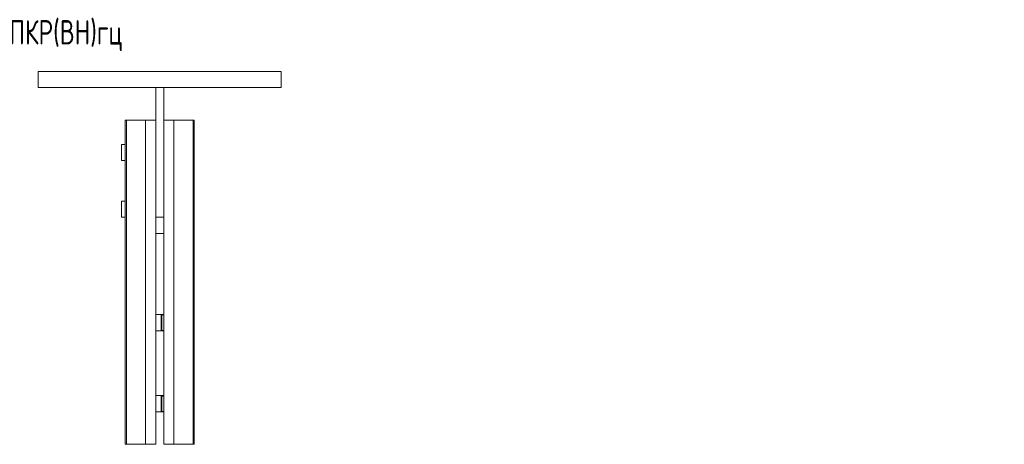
# Model space of a CAD drawing. Header units: millimetres. Extents: x -135 to 1031, y -3 to 462.
# Tile 3 of 3: x 424 to 1031, y 200 to 462. Entities that reach past the tile are written whole.
import ezdxf

# ---------------------------------------------------------------- set-up
doc = ezdxf.new("R2010")
doc.units = ezdxf.units.MM
doc.styles.add('SLDTEXTSTYLE0', font='TXT', dxfattribs={"width": 0.7, "bigfont": 'bigfont'})

msp = doc.modelspace()

# ---------------------------------------------------------------- linework, layer by layer
at = {"color": 7, "linetype": 'Continuous', "lineweight": 15}
for p, q in [((435.19, 430.35), (585.19, 430.35)), ((435.19, 420.35), (435.19, 430.35)), ((585.19, 420.35), (585.19, 430.35)), ((435.19, 420.35), (585.19, 420.35)), ((507.69, 340.35), (507.69, 420.35)), ((512.69, 340.35), (512.69, 420.35)), ((488.92, 200.35), (488.92, 400.35)), ((489.61, 400.35), (488.92, 400.35)), ((489.61, 200.35), (489.61, 400.35)), ((489.61, 400.35), (501.49, 400.35)), ((501.49, 400.35), (501.49, 200.35)), ((501.49, 400.35), (507.69, 400.35)), ((512.69, 400.35), (518.89, 400.35)), ((518.89, 400.35), (518.89, 200.35)), ((518.89, 400.35), (530.77, 400.35)), ((530.77, 400.35), (530.77, 200.35)), ((530.77, 400.35), (531.46, 400.35)), ((531.46, 400.35), (531.46, 200.35)), ((488.92, 385.35), (486.69, 385.35)), ((486.69, 385.35), (486.69, 375.35)), ((486.69, 375.35), (488.92, 375.35)), ((488.92, 350.4), (486.69, 350.4)), ((486.69, 350.4), (486.69, 340.4)), ((486.69, 340.4), (488.92, 340.4)), ((507.69, 331.35), (507.69, 340.35)), ((507.69, 340.35), (512.69, 340.35)), ((512.69, 340.35), (512.69, 331.35)), ((507.69, 200.35), (507.69, 331.35)), ((512.69, 330.35), (507.69, 330.35)), ((512.69, 331.35), (512.69, 200.35)), ((511.14, 280.35), (507.69, 280.35)), ((511.04, 277.48), (511.04, 279.87)), ((511.29, 280.35), (511.16, 280.35)), ((511.3, 280.34), (511.29, 280.35)), ((511.29, 277.59), (511.29, 280.1)), ((511.29, 280.1), (511.54, 280.1)), ((511.36, 280.28), (511.35, 280.28)), ((511.54, 280.35), (511.54, 280.1)), ((511.54, 280.35), (512.69, 280.35)), ((511.54, 280.1), (511.54, 277.59)), ((511.54, 275.35), (511.54, 277.59)), ((511.54, 273.11), (511.54, 275.35)), ((507.69, 270.35), (511.14, 270.35)), ((511.04, 270.83), (511.04, 273.22)), ((511.16, 270.35), (511.29, 270.35)), ((511.29, 270.6), (511.29, 273.11)), ((511.54, 270.6), (511.29, 270.6)), ((511.3, 270.36), (511.29, 270.35)), ((511.36, 270.42), (511.35, 270.42)), ((511.54, 273.11), (511.54, 270.6)), ((511.54, 270.6), (511.54, 270.35)), ((512.69, 270.35), (511.54, 270.35)), ((511.14, 230.35), (507.69, 230.35)), ((511.04, 227.48), (511.04, 229.87)), ((511.29, 230.35), (511.16, 230.35)), ((511.3, 230.34), (511.29, 230.35)), ((511.29, 227.59), (511.29, 230.1)), ((511.29, 230.1), (511.54, 230.1)), ((511.36, 230.28), (511.35, 230.28)), ((511.54, 230.35), (511.54, 230.1)), ((511.54, 230.35), (512.69, 230.35)), ((511.54, 230.1), (511.54, 227.59)), ((511.54, 225.35), (511.54, 227.59)), ((511.54, 223.11), (511.54, 225.35)), ((507.69, 220.35), (511.14, 220.35)), ((511.04, 220.83), (511.04, 223.22)), ((511.16, 220.35), (511.29, 220.35)), ((511.29, 220.6), (511.29, 223.11)), ((511.54, 220.6), (511.29, 220.6)), ((511.3, 220.36), (511.29, 220.35)), ((511.36, 220.42), (511.35, 220.42)), ((511.54, 223.11), (511.54, 220.6)), ((511.54, 220.6), (511.54, 220.35)), ((512.69, 220.35), (511.54, 220.35)), ((489.61, 200.35), (488.92, 200.35)), ((501.49, 200.35), (489.61, 200.35)), ((507.69, 200.35), (501.49, 200.35)), ((518.89, 200.35), (512.69, 200.35)), ((530.77, 200.35), (518.89, 200.35)), ((530.77, 200.35), (531.46, 200.35))]:
    msp.add_line(p, q, dxfattribs=at)
at = {"color": 8, "linetype": 'Continuous', "lineweight": 15}
for p, q in [((512.69, 280.1), (511.54, 280.1)), ((511.54, 270.6), (512.69, 270.6)), ((512.69, 230.1), (511.54, 230.1)), ((511.54, 220.6), (512.69, 220.6))]:
    msp.add_line(p, q, dxfattribs=at)
at = {"color": 7, "linetype": 'Continuous', "lineweight": 15}
for centre, start, end in [((511.54, 280.1), 90, 180), ((511.54, 270.6), 180, 270), ((511.54, 230.1), 90, 180), ((511.54, 220.6), 180, 270)]:
    msp.add_arc(centre, 0.25, start, end, dxfattribs=at)
for points, knots in [([(511.04, 280.35), (511.04, 280.33), (511.04, 280.29), (511.04, 280.01), (511.04, 279.87)], [0, 0, 0, 0, 0.5, 1, 1, 1, 1]), ([(511.04, 279.87), (511.05, 279.88), (511.09, 279.88), (511.13, 279.89), (511.18, 279.92), (511.2, 279.94), (511.22, 279.95)], [0, 0, 0, 0, 0.249994, 0.499966, 0.749967, 1, 1, 1, 1]), ([(511.16, 280.35), (511.16, 280.35), (511.21, 280.35), (511.25, 280.35), (511.29, 280.35)], [0, 0, 0, 0, 0.123604, 1, 1, 1, 1]), ([(511.22, 279.95), (511.2, 280.07), (511.18, 280.3), (511.25, 280.33), (511.29, 280.35)], [0, 0, 0, 0, 0.561217, 1, 1, 1, 1]), ([(511.48, 280.35), (511.45, 280.35), (511.39, 280.35), (511.32, 280.35), (511.29, 280.35)], [0, 0, 0, 0, 0.4090589, 1, 1, 1, 1]), ([(511.22, 277.5), (511.2, 277.49), (511.18, 277.49), (511.13, 277.48), (511.09, 277.48), (511.05, 277.48), (511.04, 277.48)], [0, 0, 0, 0, 0.250006, 0.500004, 0.750004, 1, 1, 1, 1]), ([(511.04, 277.48), (511.04, 277.14), (511.04, 276.45), (511.04, 275.72), (511.04, 275.35)], [0, 0, 0, 0, 0.500004, 1, 1, 1, 1]), ([(511.04, 275.35), (511.04, 274.98), (511.04, 274.25), (511.04, 273.56), (511.04, 273.22)], [0, 0, 0, 0, 0.499999, 1, 1, 1, 1]), ([(511.04, 275.35), (511.08, 275.35), (511.17, 275.35), (511.25, 275.35), (511.29, 275.35)], [0, 0, 0, 0, 0.542785, 1, 1, 1, 1]), ([(511.22, 277.5), (511.2, 277.1), (511.18, 276.4), (511.25, 275.67), (511.29, 275.35)], [0, 0, 0, 0, 0.56122, 1, 1, 1, 1]), ([(511.22, 273.2), (511.2, 273.6), (511.18, 274.3), (511.25, 275.03), (511.29, 275.35)], [0, 0, 0, 0, 0.561217, 1, 1, 1, 1]), ([(511.29, 277.59), (511.29, 277.58), (511.29, 277.58), (511.29, 277.57), (511.29, 277.56), (511.28, 277.54), (511.26, 277.52), (511.23, 277.5), (511.22, 277.5)], [0, 0, 0, 0, 0.023175, 0.049077, 0.113516, 0.308695, 0.603042, 1, 1, 1, 1]), ([(511.29, 277.59), (511.29, 277.58), (511.29, 277.58), (511.29, 277.58), (511.29, 277.57), (511.29, 277.56), (511.31, 277.56), (511.34, 277.57), (511.36, 277.57)], [0, 0, 0, 0, 0.023146, 0.049036, 0.113515, 0.308701, 0.603035, 1, 1, 1, 1]), ([(511.36, 277.57), (511.35, 277.16), (511.34, 276.41), (511.3, 275.68), (511.29, 275.35)], [0, 0, 0, 0, 0.560025, 1, 1, 1, 1]), ([(511.36, 273.13), (511.35, 273.54), (511.34, 274.29), (511.3, 275.02), (511.29, 275.35)], [0, 0, 0, 0, 0.560021, 1, 1, 1, 1]), ([(511.54, 275.35), (511.49, 275.35), (511.41, 275.35), (511.32, 275.35), (511.29, 275.35)], [0, 0, 0, 0, 0.544979, 1, 1, 1, 1]), ([(511.36, 277.57), (511.37, 277.57), (511.4, 277.57), (511.44, 277.58), (511.49, 277.58), (511.52, 277.58), (511.54, 277.59)], [0, 0, 0, 0, 0.250003, 0.5, 0.749997, 1, 1, 1, 1]), ([(511.04, 273.22), (511.05, 273.22), (511.09, 273.22), (511.13, 273.22), (511.18, 273.21), (511.2, 273.21), (511.22, 273.2)], [0, 0, 0, 0, 0.249994, 0.499989, 0.749995, 1, 1, 1, 1]), ([(511.04, 270.83), (511.04, 270.69), (511.04, 270.41), (511.04, 270.37), (511.04, 270.35)], [0, 0, 0, 0, 0.5, 1, 1, 1, 1]), ([(511.22, 270.75), (511.2, 270.76), (511.18, 270.78), (511.13, 270.81), (511.09, 270.82), (511.05, 270.82), (511.04, 270.83)], [0, 0, 0, 0, 0.249995, 0.500005, 0.750007, 1, 1, 1, 1]), ([(511.13, 270.35), (511.14, 270.35), (511.2, 270.35), (511.25, 270.35), (511.29, 270.35)], [0, 0, 0, 0, 0.270008, 1, 1, 1, 1]), ([(511.22, 270.75), (511.2, 270.63), (511.18, 270.4), (511.25, 270.37), (511.29, 270.35)], [0, 0, 0, 0, 0.561218, 1, 1, 1, 1]), ([(511.22, 273.2), (511.23, 273.2), (511.26, 273.18), (511.28, 273.16), (511.29, 273.14), (511.29, 273.13), (511.29, 273.12), (511.29, 273.12), (511.29, 273.11)], [0, 0, 0, 0, 0.396987, 0.691356, 0.886549, 0.950993, 0.976897, 1, 1, 1, 1]), ([(511.36, 273.13), (511.34, 273.13), (511.31, 273.14), (511.29, 273.14), (511.29, 273.13), (511.29, 273.12), (511.29, 273.12), (511.29, 273.12), (511.29, 273.11)], [0, 0, 0, 0, 0.396965, 0.691298, 0.886485, 0.950964, 0.976854, 1, 1, 1, 1]), ([(511.48, 270.35), (511.45, 270.35), (511.39, 270.35), (511.32, 270.35), (511.29, 270.35)], [0, 0, 0, 0, 0.4090589, 1, 1, 1, 1]), ([(511.54, 273.11), (511.52, 273.12), (511.49, 273.12), (511.44, 273.12), (511.4, 273.13), (511.37, 273.13), (511.36, 273.13)], [0, 0, 0, 0, 0.249999, 0.500003, 0.750001, 1, 1, 1, 1]), ([(511.04, 230.35), (511.04, 230.33), (511.04, 230.29), (511.04, 230.01), (511.04, 229.87)], [0, 0, 0, 0, 0.5, 1, 1, 1, 1]), ([(511.04, 229.87), (511.05, 229.88), (511.09, 229.88), (511.13, 229.89), (511.18, 229.92), (511.2, 229.94), (511.22, 229.95)], [0, 0, 0, 0, 0.249993, 0.499995, 0.750005, 1, 1, 1, 1]), ([(511.22, 227.5), (511.2, 227.49), (511.18, 227.49), (511.13, 227.48), (511.09, 227.48), (511.05, 227.48), (511.04, 227.48)], [0, 0, 0, 0, 0.250005, 0.500011, 0.750006, 1, 1, 1, 1]), ([(511.04, 227.48), (511.04, 227.14), (511.04, 226.45), (511.04, 225.72), (511.04, 225.35)], [0, 0, 0, 0, 0.500004, 1, 1, 1, 1]), ([(511.04, 225.35), (511.04, 224.98), (511.04, 224.25), (511.04, 223.56), (511.04, 223.22)], [0, 0, 0, 0, 0.499999, 1, 1, 1, 1]), ([(511.04, 225.35), (511.08, 225.35), (511.17, 225.35), (511.25, 225.35), (511.29, 225.35)], [0, 0, 0, 0, 0.542785, 1, 1, 1, 1]), ([(511.16, 230.35), (511.16, 230.35), (511.21, 230.35), (511.25, 230.35), (511.29, 230.35)], [0, 0, 0, 0, 0.123604, 1, 1, 1, 1]), ([(511.22, 229.95), (511.2, 230.07), (511.18, 230.3), (511.25, 230.33), (511.29, 230.35)], [0, 0, 0, 0, 0.561218, 1, 1, 1, 1]), ([(511.22, 227.5), (511.2, 227.1), (511.18, 226.4), (511.25, 225.67), (511.29, 225.35)], [0, 0, 0, 0, 0.56122, 1, 1, 1, 1]), ([(511.22, 223.2), (511.2, 223.6), (511.18, 224.3), (511.25, 225.03), (511.29, 225.35)], [0, 0, 0, 0, 0.561217, 1, 1, 1, 1]), ([(511.29, 227.59), (511.29, 227.58), (511.29, 227.58), (511.29, 227.57), (511.29, 227.56), (511.28, 227.54), (511.26, 227.52), (511.23, 227.5), (511.22, 227.5)], [0, 0, 0, 0, 0.023175, 0.049077, 0.113516, 0.308695, 0.603042, 1, 1, 1, 1]), ([(511.48, 230.35), (511.45, 230.35), (511.39, 230.35), (511.32, 230.35), (511.29, 230.35)], [0, 0, 0, 0, 0.4090589, 1, 1, 1, 1]), ([(511.29, 227.59), (511.29, 227.58), (511.29, 227.58), (511.29, 227.58), (511.29, 227.57), (511.29, 227.56), (511.31, 227.56), (511.34, 227.57), (511.36, 227.57)], [0, 0, 0, 0, 0.0232075, 0.049047, 0.1135241, 0.308719, 0.603045, 1, 1, 1, 1]), ([(511.36, 227.57), (511.35, 227.16), (511.34, 226.41), (511.3, 225.68), (511.29, 225.35)], [0, 0, 0, 0, 0.560025, 1, 1, 1, 1]), ([(511.36, 223.13), (511.35, 223.54), (511.34, 224.29), (511.3, 225.02), (511.29, 225.35)], [0, 0, 0, 0, 0.560021, 1, 1, 1, 1]), ([(511.54, 225.35), (511.49, 225.35), (511.41, 225.35), (511.32, 225.35), (511.29, 225.35)], [0, 0, 0, 0, 0.544979, 1, 1, 1, 1]), ([(511.36, 227.57), (511.37, 227.57), (511.4, 227.57), (511.44, 227.58), (511.49, 227.58), (511.52, 227.58), (511.54, 227.59)], [0, 0, 0, 0, 0.249998, 0.5, 0.749997, 1, 1, 1, 1]), ([(511.04, 223.22), (511.05, 223.22), (511.09, 223.22), (511.13, 223.22), (511.18, 223.21), (511.2, 223.21), (511.22, 223.2)], [0, 0, 0, 0, 0.249994, 0.499989, 0.749995, 1, 1, 1, 1]), ([(511.04, 220.83), (511.04, 220.69), (511.04, 220.41), (511.04, 220.37), (511.04, 220.35)], [0, 0, 0, 0, 0.5, 1, 1, 1, 1]), ([(511.22, 220.75), (511.2, 220.76), (511.18, 220.78), (511.13, 220.81), (511.09, 220.82), (511.05, 220.82), (511.04, 220.83)], [0, 0, 0, 0, 0.249995, 0.500005, 0.750007, 1, 1, 1, 1]), ([(511.13, 220.35), (511.14, 220.35), (511.2, 220.35), (511.25, 220.35), (511.29, 220.35)], [0, 0, 0, 0, 0.270008, 1, 1, 1, 1]), ([(511.22, 220.75), (511.2, 220.63), (511.18, 220.4), (511.25, 220.37), (511.29, 220.35)], [0, 0, 0, 0, 0.561218, 1, 1, 1, 1]), ([(511.22, 223.2), (511.23, 223.2), (511.26, 223.18), (511.28, 223.16), (511.29, 223.14), (511.29, 223.13), (511.29, 223.12), (511.29, 223.12), (511.29, 223.11)], [0, 0, 0, 0, 0.396987, 0.691356, 0.886549, 0.950993, 0.976897, 1, 1, 1, 1]), ([(511.36, 223.13), (511.34, 223.13), (511.31, 223.14), (511.29, 223.14), (511.29, 223.13), (511.29, 223.12), (511.29, 223.12), (511.29, 223.12), (511.29, 223.11)], [0, 0, 0, 0, 0.39698, 0.691324, 0.886531, 0.951012, 0.976853, 1, 1, 1, 1]), ([(511.48, 220.35), (511.45, 220.35), (511.39, 220.35), (511.32, 220.35), (511.29, 220.35)], [0, 0, 0, 0, 0.4090589, 1, 1, 1, 1]), ([(511.54, 223.11), (511.52, 223.12), (511.49, 223.12), (511.44, 223.12), (511.4, 223.13), (511.37, 223.13), (511.36, 223.13)], [0, 0, 0, 0, 0.249999, 0.499997, 0.750001, 1, 1, 1, 1])]:
    msp.add_open_spline(points, degree=3, knots=knots, dxfattribs=at)

# ---------------------------------------------------------------- texts
at = {"color": 7, "linetype": 'Continuous', "lineweight": 0, "insert": (366.22, 461.97), "char_height": 15, "attachment_point": 1, "style": 'SLDTEXTSTYLE0'}
msp.add_mtext('355101 \\M+18450\\M+1844B\\M+18451(\\M+18442\\M+1844E)\\M+18473\\M+18488', dxfattribs=at)

doc.saveas('drawing.dxf')
